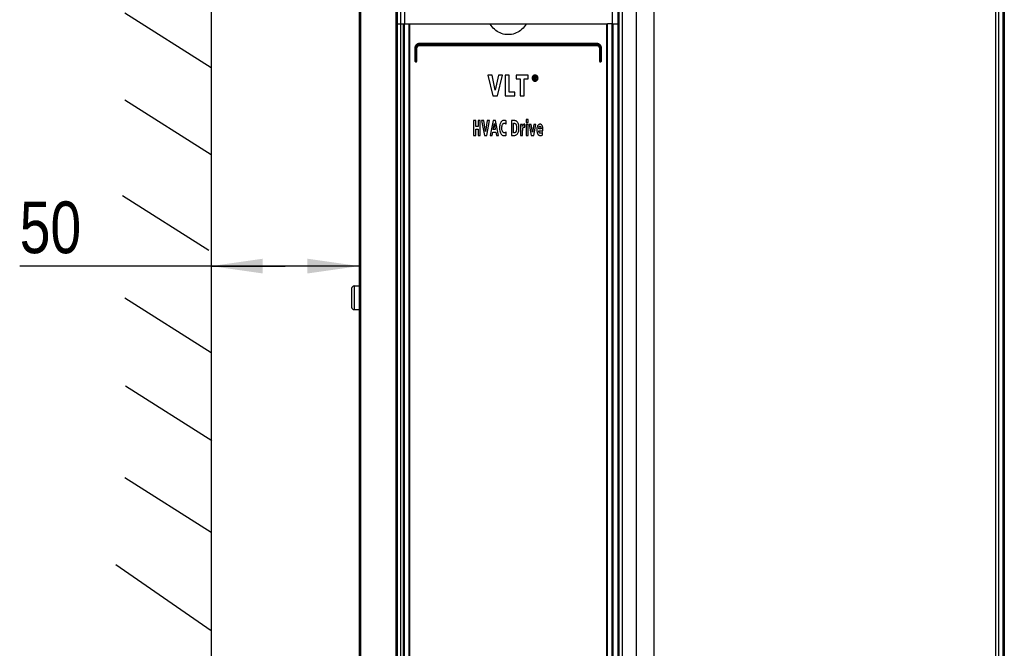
# Model space of a CAD drawing. Extents: x 0 to 594, y 0 to 420.
# Tile 6 of 58: x 85 to 152, y 206 to 248. Entities that reach past the tile are written whole.
import ezdxf

# ---------------------------------------------------------------- set-up
doc = ezdxf.new("R2010")
doc.units = 0
doc.header["$LTSCALE"] = 32.67
doc.layers.get('0').update_dxf_attribs({"linetype": 'CONTINUOUS'})
doc.layers.add('ROUNDS', color=7, linetype='CONTINUOUS')
doc.styles.get("Standard").update_dxf_attribs({"font": 'txt', "width": 0.8})
doc.dimstyles.get("Standard").update_dxf_attribs({"dimtxt": 2.5, "dimasz": 2.5, "dimexe": 1.25, "dimexo": 0.625, "dimtad": 1, "dimcen": 2.5, "dimazin": 3, "dimtfac": 1, "dimtmove": 0, "dimatfit": 3})

# ---------------------------------------------------------------- blocks, each defined once
blk = doc.blocks.new('_FILLED')
at = {"color": 0, "linetype": 'BYBLOCK'}
blk.add_solid([(0, 0), (-1, 0.143), (-1, -0.143)], dxfattribs=at)
blk = doc.blocks.new('*D3')
at = {"color": 2, "linetype": 'CONTINUOUS'}
for p, q in [((97.84, 233.927), (97.84, 230.762)), ((107.86, 233.927), (107.86, 230.762)), ((102.85, 231.762), (84.879, 231.762)), ((97.84, 231.762), (102.85, 231.762)), ((107.86, 231.762), (102.85, 231.762))]:
    blk.add_line(p, q, dxfattribs=at)
at = {"color": 2, "linetype": 'CONTINUOUS', "xscale": 3.5, "yscale": 3.5, "zscale": 3.5, "rotation": 180}
blk.add_blockref('_FILLED', (97.84, 231.762), dxfattribs=at)
at = {"color": 2, "linetype": 'CONTINUOUS', "xscale": 3.5, "yscale": 3.5, "zscale": 3.5}
blk.add_blockref('_FILLED', (107.86, 231.762), dxfattribs=at)
at = {"color": 5, "linetype": 'CONTINUOUS', "width": 0.8}
blk.add_text('50', height=3.5, dxfattribs=at).set_placement((84.879, 232.637))

msp = doc.modelspace()

# ---------------------------------------------------------------- linework, layer by layer
at = {"color": 7, "linetype": 'CONTINUOUS'}
for p, q in [((107.86, 274.324), (107.86, 184.024)), ((107.96, 274.324), (107.96, 184.024)), ((110.36, 274.351), (110.36, 184.024)), ((110.46, 184.024), (110.46, 274.364)), ((110.66, 274.364), (110.66, 184.024)), ((110.93, 274.364), (110.93, 248.164)), ((124.994, 274.364), (124.994, 248.164)), ((125.394, 274.364), (125.394, 184.024)), ((125.46, 274.364), (125.46, 184.024)), ((125.677, 274.324), (125.677, 184.024)), ((126.619, 274.324), (126.619, 184.024)), ((127.831, 274.324), (127.831, 184.024)), ((150.96, 274.324), (150.96, 184.024)), ((151.16, 274.324), (151.16, 184.024)), ((151.46, 274.324), (151.46, 184.024)), ((151.56, 274.324), (151.56, 184.024)), ((97.84, 272.712), (97.84, 189.085)), ((97.84, 245.191), (91.996, 248.893)), ((110.46, 248.164), (111.23, 248.164)), ((116.748, 248.164), (119.172, 248.164)), ((124.989, 248.164), (124.689, 248.164)), ((124.994, 248.164), (125.46, 248.164)), ((116.573, 244.694), (116.928, 243.294)), ((116.874, 244.694), (116.573, 244.694)), ((117.083, 243.672), (116.874, 244.694)), ((117.301, 244.694), (117.083, 243.672)), ((117.228, 243.294), (117.587, 244.694)), ((117.587, 244.694), (117.301, 244.694)), ((117.748, 244.694), (117.748, 243.294)), ((118.026, 244.694), (117.748, 244.694)), ((118.026, 243.546), (118.026, 244.694)), ((118.511, 244.694), (118.511, 244.441)), ((119.307, 244.694), (118.511, 244.694)), ((118.511, 244.441), (118.77, 244.441)), ((118.77, 244.441), (118.77, 243.294)), ((119.047, 243.294), (119.047, 244.441)), ((119.047, 244.441), (119.307, 244.441)), ((119.307, 244.441), (119.307, 244.694)), ((119.705, 244.606), (119.705, 244.384)), ((119.782, 244.606), (119.705, 244.606)), ((119.705, 244.384), (119.749, 244.384)), ((119.749, 244.516), (119.749, 244.569)), ((119.749, 244.569), (119.778, 244.569)), ((119.782, 244.516), (119.749, 244.516)), ((119.749, 244.384), (119.749, 244.479)), ((119.749, 244.479), (119.768, 244.479)), ((119.768, 244.479), (119.816, 244.384)), ((119.867, 244.384), (119.813, 244.481)), ((119.816, 244.384), (119.867, 244.384)), ((118.421, 243.546), (118.026, 243.546)), ((118.421, 243.294), (118.421, 243.546)), ((97.853, 239.298), (92.009, 243.001)), ((116.928, 243.294), (117.228, 243.294)), ((117.748, 243.294), (118.421, 243.294)), ((118.77, 243.294), (119.047, 243.294)), ((115.62, 241.614), (115.62, 240.614)), ((115.768, 241.614), (115.62, 241.614)), ((115.768, 241.215), (115.768, 241.614)), ((115.924, 241.614), (115.924, 241.215)), ((116.073, 241.614), (115.924, 241.614)), ((116.073, 240.614), (116.073, 241.614)), ((116.16, 241.614), (116.349, 240.614)), ((116.32, 241.614), (116.16, 241.614)), ((116.432, 240.884), (116.32, 241.614)), ((116.548, 241.614), (116.432, 240.884)), ((116.509, 240.614), (116.701, 241.614)), ((116.701, 241.614), (116.548, 241.614)), ((116.944, 241.614), (116.732, 240.614)), ((117.108, 241.614), (116.944, 241.614)), ((116.947, 241.006), (117.025, 241.422)), ((117.025, 241.422), (117.09, 241.006)), ((117.312, 240.614), (117.108, 241.614)), ((117.824, 241.387), (117.832, 241.583)), ((118.181, 241.614), (118.181, 240.614)), ((118.406, 241.614), (118.181, 241.614)), ((118.329, 240.788), (118.329, 241.439)), ((118.329, 241.439), (118.368, 241.439)), ((119.169, 241.689), (119.169, 241.489)), ((119.312, 241.689), (119.169, 241.689)), ((119.169, 241.489), (119.312, 241.489)), ((119.312, 241.489), (119.312, 241.689)), ((115.924, 241.215), (115.768, 241.215)), ((115.768, 240.614), (115.768, 241.03)), ((115.768, 241.03), (115.924, 241.03)), ((115.924, 241.03), (115.924, 240.614)), ((116.876, 240.614), (116.92, 240.837)), ((116.92, 240.837), (117.12, 240.837)), ((117.09, 241.006), (116.947, 241.006)), ((117.12, 240.837), (117.159, 240.614)), ((117.833, 240.632), (117.828, 240.841)), ((118.376, 240.788), (118.329, 240.788)), ((118.925, 241.361), (118.794, 241.361)), ((118.798, 241.205), (118.798, 240.614)), ((118.929, 241.226), (118.925, 241.361)), ((118.941, 240.614), (118.941, 240.948)), ((119.084, 241.372), (119.063, 241.372)), ((119.084, 241.163), (119.084, 241.372)), ((119.169, 241.361), (119.169, 240.614)), ((119.312, 241.361), (119.169, 241.361)), ((119.312, 240.614), (119.312, 241.361)), ((119.379, 241.361), (119.526, 240.614)), ((119.528, 241.361), (119.379, 241.361)), ((119.616, 240.827), (119.528, 241.361)), ((119.704, 241.361), (119.616, 240.827)), ((119.696, 240.614), (119.844, 241.361)), ((119.844, 241.361), (119.704, 241.361)), ((120.187, 241.05), (120.038, 241.05)), ((120.038, 240.928), (120.318, 240.928)), ((120.293, 240.645), (120.289, 240.816)), ((120.318, 240.928), (120.318, 240.981)), ((115.62, 240.614), (115.768, 240.614)), ((115.924, 240.614), (116.073, 240.614)), ((116.349, 240.614), (116.509, 240.614)), ((116.732, 240.614), (116.876, 240.614)), ((117.159, 240.614), (117.312, 240.614)), ((118.181, 240.614), (118.387, 240.614)), ((118.798, 240.614), (118.941, 240.614)), ((119.169, 240.614), (119.312, 240.614)), ((119.526, 240.614), (119.696, 240.614)), ((97.688, 232.829), (91.845, 236.531)), ((107.36, 230.244), (107.36, 228.984)), ((107.53, 230.414), (107.53, 228.814)), ((107.53, 230.414), (107.86, 230.414)), ((97.84, 225.883), (91.996, 229.585)), ((107.53, 228.814), (107.86, 228.814)), ((97.888, 219.914), (92.045, 223.617)), ((97.84, 213.725), (91.996, 217.428)), ((97.84, 207.055), (91.382, 211.529))]:
    msp.add_line(p, q, dxfattribs=at)
for points in [[(119.172, 248.164), (119.112, 248.065), (119.044, 247.972), (118.969, 247.884), (118.887, 247.803), (118.798, 247.729), (118.706, 247.663), (118.608, 247.605), (118.506, 247.556), (118.401, 247.515), (118.293, 247.483), (118.183, 247.46), (118.071, 247.446), (117.96, 247.442), (117.848, 247.446), (117.737, 247.46), (117.626, 247.483), (117.519, 247.515), (117.413, 247.556), (117.311, 247.605), (117.214, 247.663), (117.121, 247.729), (117.033, 247.803), (116.951, 247.884), (116.875, 247.972), (116.808, 248.065), (116.748, 248.164)], [(119.64, 244.641), (119.622, 244.62), (119.608, 244.599), (119.597, 244.576), (119.589, 244.551), (119.583, 244.524), (119.581, 244.494)], [(119.581, 244.494), (119.583, 244.464), (119.589, 244.438), (119.597, 244.413), (119.608, 244.39), (119.622, 244.369), (119.64, 244.348)], [(119.639, 244.494), (119.641, 244.524), (119.647, 244.549), (119.655, 244.571), (119.666, 244.59), (119.68, 244.608)], [(119.68, 244.381), (119.666, 244.398), (119.655, 244.417), (119.647, 244.439), (119.641, 244.464), (119.639, 244.494)], [(119.782, 244.7), (119.753, 244.698), (119.728, 244.693), (119.704, 244.685), (119.682, 244.674), (119.661, 244.66), (119.64, 244.641)], [(119.64, 244.348), (119.661, 244.329), (119.682, 244.314), (119.704, 244.303), (119.728, 244.295), (119.753, 244.29), (119.782, 244.288)], [(119.68, 244.608), (119.695, 244.621), (119.71, 244.632), (119.726, 244.64), (119.742, 244.646), (119.761, 244.65), (119.782, 244.651)], [(119.782, 244.337), (119.761, 244.338), (119.743, 244.342), (119.726, 244.348), (119.71, 244.356), (119.695, 244.367), (119.68, 244.381)], [(119.778, 244.569), (119.788, 244.568), (119.797, 244.567), (119.806, 244.565)], [(119.924, 244.641), (119.904, 244.659), (119.883, 244.674), (119.861, 244.685), (119.837, 244.693), (119.811, 244.698), (119.782, 244.7)], [(119.782, 244.651), (119.803, 244.65), (119.821, 244.646), (119.838, 244.64), (119.854, 244.632), (119.869, 244.621), (119.884, 244.607)], [(119.843, 244.592), (119.833, 244.597), (119.82, 244.602), (119.804, 244.605), (119.782, 244.606)], [(119.81, 244.521), (119.803, 244.518), (119.794, 244.517), (119.782, 244.516)], [(119.884, 244.381), (119.869, 244.367), (119.854, 244.356), (119.838, 244.348), (119.821, 244.342), (119.802, 244.338), (119.782, 244.337)], [(119.782, 244.288), (119.811, 244.29), (119.837, 244.295), (119.861, 244.303), (119.883, 244.315), (119.904, 244.329), (119.924, 244.348)], [(119.806, 244.565), (119.811, 244.563), (119.814, 244.56), (119.817, 244.556), (119.819, 244.551), (119.819, 244.545)], [(119.819, 244.545), (119.819, 244.537), (119.818, 244.531), (119.816, 244.527), (119.813, 244.524), (119.81, 244.521)], [(119.813, 244.481), (119.824, 244.483), (119.833, 244.486), (119.841, 244.491), (119.849, 244.497)], [(119.864, 244.54), (119.862, 244.557), (119.859, 244.569), (119.855, 244.579), (119.849, 244.586), (119.843, 244.592)], [(119.849, 244.497), (119.854, 244.503), (119.859, 244.512), (119.862, 244.524), (119.864, 244.54)], [(119.884, 244.607), (119.898, 244.59), (119.909, 244.57), (119.917, 244.549), (119.922, 244.524), (119.924, 244.494)], [(119.924, 244.494), (119.922, 244.464), (119.917, 244.439), (119.909, 244.417), (119.898, 244.398), (119.884, 244.381)], [(119.982, 244.494), (119.98, 244.524), (119.975, 244.551), (119.967, 244.576), (119.956, 244.599), (119.942, 244.62), (119.924, 244.641)], [(119.924, 244.348), (119.942, 244.369), (119.956, 244.39), (119.967, 244.413), (119.975, 244.438), (119.98, 244.465), (119.982, 244.494)], [(117.474, 241.513), (117.457, 241.486), (117.439, 241.451), (117.422, 241.409), (117.406, 241.355)], [(117.664, 241.632), (117.639, 241.63), (117.614, 241.625), (117.589, 241.615), (117.563, 241.601), (117.536, 241.581), (117.506, 241.552), (117.474, 241.513)], [(117.575, 241.358), (117.592, 241.385), (117.608, 241.405), (117.624, 241.42), (117.64, 241.431), (117.657, 241.438), (117.675, 241.442), (117.695, 241.444)], [(117.728, 241.627), (117.709, 241.63), (117.688, 241.631), (117.664, 241.632)], [(117.695, 241.444), (117.723, 241.442), (117.745, 241.438), (117.763, 241.432), (117.777, 241.424)], [(117.775, 241.614), (117.76, 241.62), (117.744, 241.624), (117.728, 241.627)], [(117.832, 241.583), (117.819, 241.592), (117.801, 241.602), (117.775, 241.614)], [(117.777, 241.424), (117.797, 241.41), (117.813, 241.398), (117.824, 241.387)], [(118.368, 241.439), (118.391, 241.437), (118.412, 241.432), (118.43, 241.424), (118.448, 241.413), (118.464, 241.398), (118.48, 241.377), (118.495, 241.35), (118.509, 241.313), (118.522, 241.263), (118.531, 241.195), (118.535, 241.105)], [(118.602, 241.502), (118.573, 241.537), (118.545, 241.564), (118.518, 241.583), (118.491, 241.597), (118.464, 241.607), (118.436, 241.612), (118.406, 241.614)], [(118.689, 241.105), (118.685, 241.224), (118.673, 241.313), (118.658, 241.381), (118.641, 241.433), (118.622, 241.472), (118.602, 241.502)], [(117.406, 241.355), (117.392, 241.292), (117.382, 241.214), (117.379, 241.119)], [(117.379, 241.119), (117.384, 241.009), (117.396, 240.921), (117.414, 240.848), (117.436, 240.789), (117.461, 240.739)], [(117.461, 240.739), (117.487, 240.699), (117.512, 240.669), (117.537, 240.646), (117.563, 240.628), (117.588, 240.615), (117.615, 240.606), (117.643, 240.6), (117.674, 240.598)], [(117.531, 241.115), (117.535, 241.203), (117.545, 241.269), (117.559, 241.319), (117.575, 241.358)], [(117.579, 240.878), (117.565, 240.909), (117.552, 240.947), (117.542, 240.992), (117.534, 241.047), (117.531, 241.115)], [(117.697, 240.789), (117.68, 240.79), (117.663, 240.795), (117.647, 240.802), (117.631, 240.812), (117.614, 240.827), (117.597, 240.848), (117.579, 240.878)], [(117.785, 240.811), (117.769, 240.803), (117.75, 240.796), (117.727, 240.791), (117.697, 240.789)], [(117.828, 240.841), (117.819, 240.835), (117.806, 240.825), (117.785, 240.811)], [(118.497, 240.88), (118.485, 240.855), (118.472, 240.836), (118.459, 240.821), (118.445, 240.81), (118.43, 240.801), (118.414, 240.795), (118.397, 240.79), (118.376, 240.788)], [(118.387, 240.614), (118.421, 240.616), (118.452, 240.623), (118.482, 240.633), (118.512, 240.648), (118.54, 240.669), (118.57, 240.696), (118.599, 240.731)], [(118.535, 241.105), (118.531, 241.029), (118.523, 240.969), (118.511, 240.92), (118.497, 240.88)], [(118.599, 240.731), (118.621, 240.764), (118.641, 240.804), (118.659, 240.854), (118.674, 240.917), (118.685, 240.999), (118.689, 241.105)], [(118.794, 241.361), (118.797, 241.319), (118.798, 241.267), (118.798, 241.205)], [(118.953, 241.284), (118.937, 241.245), (118.929, 241.226)], [(118.941, 240.948), (118.942, 240.975), (118.943, 241.003), (118.945, 241.03)], [(118.945, 241.03), (118.949, 241.056), (118.953, 241.08), (118.958, 241.101)], [(118.977, 241.33), (118.969, 241.317), (118.961, 241.302), (118.953, 241.284)], [(118.958, 241.101), (118.966, 241.124), (118.976, 241.14), (118.986, 241.153)], [(119.013, 241.362), (118.999, 241.353), (118.988, 241.343), (118.977, 241.33)], [(118.986, 241.153), (118.994, 241.16), (119.002, 241.165), (119.011, 241.168), (119.022, 241.171), (119.035, 241.172)], [(119.063, 241.372), (119.042, 241.37), (119.025, 241.367), (119.013, 241.362)], [(119.035, 241.172), (119.053, 241.171), (119.069, 241.168), (119.084, 241.163)], [(119.956, 241.257), (119.938, 241.216), (119.924, 241.17), (119.912, 241.118), (119.904, 241.058), (119.902, 240.99)], [(119.902, 240.99), (119.905, 240.911), (119.914, 240.846), (119.926, 240.793), (119.942, 240.749), (119.96, 240.711)], [(120.112, 241.372), (120.088, 241.369), (120.066, 241.364), (120.046, 241.356), (120.027, 241.345), (120.009, 241.331), (119.991, 241.313), (119.974, 241.289), (119.956, 241.257)], [(120.038, 241.05), (120.038, 241.062), (120.039, 241.077), (120.04, 241.098)], [(120.067, 240.809), (120.055, 240.834), (120.046, 240.861), (120.04, 240.892), (120.038, 240.928)], [(120.04, 241.098), (120.042, 241.117), (120.045, 241.137), (120.049, 241.158)], [(120.049, 241.158), (120.055, 241.179), (120.062, 241.197), (120.07, 241.212)], [(120.156, 240.756), (120.135, 240.759), (120.118, 240.763), (120.103, 240.771), (120.09, 240.78), (120.078, 240.793), (120.067, 240.809)], [(120.07, 241.212), (120.077, 241.22), (120.084, 241.225), (120.092, 241.23), (120.101, 241.232), (120.112, 241.233)], [(120.164, 241.366), (120.142, 241.369), (120.125, 241.371), (120.112, 241.372)], [(120.112, 241.233), (120.124, 241.232), (120.134, 241.229), (120.143, 241.225), (120.151, 241.218), (120.158, 241.209), (120.165, 241.196), (120.172, 241.178)], [(120.193, 240.761), (120.18, 240.758), (120.167, 240.757), (120.156, 240.756)], [(120.232, 241.324), (120.211, 241.342), (120.193, 241.354), (120.178, 241.362), (120.164, 241.366)], [(120.172, 241.178), (120.179, 241.144), (120.185, 241.102), (120.187, 241.05)], [(120.229, 240.775), (120.218, 240.77), (120.206, 240.765), (120.193, 240.761)], [(120.289, 240.816), (120.272, 240.802), (120.252, 240.789), (120.229, 240.775)], [(120.292, 241.208), (120.277, 241.252), (120.261, 241.285), (120.246, 241.308), (120.232, 241.324)], [(120.318, 240.981), (120.316, 241.06), (120.31, 241.122), (120.302, 241.17), (120.292, 241.208)], [(117.674, 240.598), (117.715, 240.6), (117.748, 240.604), (117.775, 240.611)], [(117.775, 240.611), (117.801, 240.619), (117.82, 240.626), (117.833, 240.632)], [(119.96, 240.711), (119.977, 240.684), (119.994, 240.663), (120.013, 240.645), (120.034, 240.631), (120.056, 240.62), (120.081, 240.612), (120.11, 240.606), (120.142, 240.604)], [(120.142, 240.604), (120.18, 240.607), (120.217, 240.614), (120.254, 240.626), (120.293, 240.645)]]:
    msp.add_lwpolyline(points, dxfattribs=at)
for centre, start, end in [((107.53, 230.244), 90, 180), ((107.53, 228.984), 180, 270)]:
    msp.add_arc(centre, 0.17, start, end, dxfattribs=at)
at = {"layer": 'ROUNDS', "color": 7, "linetype": 'CONTINUOUS'}
for p, q in [((110.88, 184.024), (110.88, 248.164)), ((110.93, 185.624), (110.93, 248.164)), ((111.23, 248.164), (111.23, 186.024)), ((111.23, 248.164), (116.748, 248.164)), ((111.276, 248.164), (111.276, 186.074)), ((119.172, 248.164), (124.689, 248.164)), ((124.644, 186.074), (124.644, 248.164)), ((124.689, 186.024), (124.689, 248.164)), ((124.989, 248.164), (124.989, 185.624)), ((124.989, 248.164), (124.994, 248.164)), ((125.039, 248.164), (125.039, 184.024)), ((123.963, 246.784), (111.957, 246.784)), ((111.957, 246.764), (123.963, 246.764)), ((123.96, 246.824), (111.96, 246.824)), ((111.96, 246.724), (123.96, 246.724)), ((123.958, 246.844), (111.961, 246.844)), ((111.641, 246.524), (111.641, 245.664)), ((111.641, 246.524), (111.696, 246.524)), ((111.66, 246.524), (111.66, 245.664)), ((111.696, 246.524), (111.696, 245.664)), ((111.716, 245.664), (111.716, 246.524)), ((111.716, 246.524), (111.781, 246.524)), ((111.76, 245.664), (111.76, 246.524)), ((111.781, 245.664), (111.781, 246.524)), ((111.961, 246.704), (123.958, 246.704)), ((124.138, 246.524), (124.138, 245.664)), ((124.138, 246.524), (124.203, 246.524)), ((124.16, 246.524), (124.16, 245.664)), ((124.203, 246.524), (124.203, 245.664)), ((124.223, 245.664), (124.223, 246.524)), ((124.223, 246.524), (124.278, 246.524)), ((124.26, 245.664), (124.26, 246.524)), ((124.278, 245.664), (124.278, 246.524)), ((111.641, 245.664), (111.781, 245.664)), ((111.72, 245.624), (111.7, 245.624)), ((111.701, 245.604), (111.721, 245.604)), ((124.138, 245.664), (124.278, 245.664)), ((124.198, 245.604), (124.218, 245.604)), ((124.2, 245.624), (124.22, 245.624))]:
    msp.add_line(p, q, dxfattribs=at)
for points in [[(111.961, 246.844), (111.926, 246.842), (111.89, 246.836), (111.856, 246.826), (111.822, 246.812), (111.791, 246.795), (111.762, 246.774), (111.735, 246.75), (111.711, 246.723), (111.69, 246.694), (111.673, 246.663), (111.659, 246.629), (111.649, 246.595), (111.643, 246.56), (111.641, 246.524)], [(111.957, 246.784), (111.925, 246.782), (111.894, 246.776), (111.864, 246.767), (111.835, 246.754), (111.809, 246.738), (111.784, 246.719), (111.762, 246.696), (111.742, 246.672), (111.726, 246.645), (111.713, 246.616), (111.704, 246.586), (111.698, 246.555), (111.696, 246.524)], [(111.716, 246.524), (111.718, 246.555), (111.725, 246.586), (111.735, 246.616), (111.748, 246.644), (111.766, 246.67), (111.787, 246.694), (111.81, 246.714), (111.836, 246.732), (111.865, 246.746), (111.894, 246.756), (111.925, 246.762), (111.957, 246.764)], [(111.957, 246.784), (111.957, 246.793), (111.957, 246.801), (111.957, 246.809), (111.958, 246.815), (111.958, 246.82), (111.959, 246.823), (111.96, 246.824)], [(111.957, 246.764), (111.957, 246.755), (111.957, 246.747), (111.957, 246.739), (111.958, 246.733), (111.958, 246.728), (111.959, 246.725), (111.96, 246.724)], [(111.961, 246.844), (111.961, 246.839), (111.961, 246.834), (111.961, 246.83), (111.961, 246.827), (111.96, 246.825), (111.96, 246.824)], [(111.961, 246.704), (111.961, 246.709), (111.961, 246.714), (111.961, 246.718), (111.961, 246.721), (111.96, 246.723), (111.96, 246.724)], [(124.278, 246.524), (124.276, 246.56), (124.27, 246.595), (124.26, 246.629), (124.247, 246.663), (124.229, 246.694), (124.208, 246.723), (124.185, 246.75), (124.158, 246.774), (124.129, 246.795), (124.097, 246.812), (124.064, 246.826), (124.029, 246.836), (123.994, 246.842), (123.958, 246.844)], [(123.958, 246.844), (123.958, 246.839), (123.958, 246.834), (123.959, 246.83), (123.959, 246.827), (123.959, 246.825), (123.96, 246.824)], [(123.958, 246.704), (123.958, 246.709), (123.958, 246.714), (123.959, 246.718), (123.959, 246.721), (123.959, 246.723), (123.96, 246.724)], [(123.963, 246.784), (123.963, 246.793), (123.963, 246.801), (123.962, 246.809), (123.962, 246.815), (123.961, 246.82), (123.96, 246.823), (123.96, 246.824)], [(123.963, 246.764), (123.963, 246.755), (123.963, 246.747), (123.962, 246.739), (123.962, 246.733), (123.961, 246.728), (123.96, 246.725), (123.96, 246.724)], [(124.223, 246.524), (124.221, 246.555), (124.216, 246.586), (124.206, 246.616), (124.193, 246.645), (124.177, 246.672), (124.158, 246.696), (124.136, 246.719), (124.111, 246.738), (124.084, 246.754), (124.055, 246.767), (124.025, 246.776), (123.994, 246.782), (123.963, 246.784)], [(123.963, 246.764), (123.994, 246.762), (124.025, 246.756), (124.055, 246.746), (124.083, 246.732), (124.109, 246.714), (124.133, 246.694), (124.154, 246.67), (124.171, 246.644), (124.185, 246.616), (124.195, 246.586), (124.201, 246.555), (124.203, 246.524)], [(111.781, 246.524), (111.783, 246.547), (111.787, 246.571), (111.795, 246.593), (111.805, 246.614), (111.818, 246.634), (111.834, 246.651), (111.852, 246.667), (111.871, 246.68), (111.892, 246.69), (111.915, 246.698), (111.938, 246.702), (111.961, 246.704)], [(123.958, 246.704), (123.982, 246.702), (124.005, 246.698), (124.027, 246.69), (124.048, 246.68), (124.068, 246.667), (124.085, 246.651), (124.101, 246.634), (124.114, 246.614), (124.124, 246.593), (124.132, 246.571), (124.137, 246.547), (124.138, 246.524)], [(111.641, 245.664), (111.642, 245.654), (111.645, 245.644)], [(111.645, 245.644), (111.649, 245.634), (111.655, 245.626), (111.663, 245.618), (111.671, 245.612), (111.681, 245.608), (111.691, 245.605), (111.701, 245.604)], [(111.696, 245.664), (111.696, 245.656), (111.697, 245.649), (111.697, 245.642), (111.697, 245.636), (111.698, 245.631), (111.698, 245.627), (111.699, 245.625), (111.7, 245.624)], [(111.701, 245.604), (111.701, 245.609), (111.701, 245.614), (111.701, 245.618), (111.701, 245.621), (111.7, 245.623), (111.7, 245.624)], [(111.716, 245.664), (111.716, 245.656), (111.717, 245.649), (111.717, 245.642), (111.717, 245.636), (111.718, 245.631), (111.718, 245.627), (111.719, 245.625), (111.72, 245.624)], [(111.721, 245.604), (111.721, 245.609), (111.721, 245.614), (111.721, 245.618), (111.721, 245.621), (111.72, 245.623), (111.72, 245.624)], [(111.721, 245.604), (111.732, 245.605), (111.742, 245.608), (111.751, 245.612), (111.76, 245.618), (111.767, 245.626), (111.773, 245.634), (111.778, 245.644), (111.78, 245.654), (111.781, 245.664)], [(124.138, 245.664), (124.139, 245.654), (124.142, 245.644), (124.146, 245.634), (124.152, 245.626), (124.159, 245.618), (124.168, 245.612), (124.178, 245.608), (124.188, 245.605), (124.198, 245.604)], [(124.198, 245.604), (124.198, 245.609), (124.198, 245.614), (124.199, 245.618), (124.199, 245.621), (124.199, 245.623), (124.2, 245.624)], [(124.203, 245.664), (124.203, 245.656), (124.203, 245.649), (124.202, 245.642), (124.202, 245.636), (124.202, 245.631), (124.201, 245.627), (124.2, 245.625), (124.2, 245.624)], [(124.218, 245.604), (124.229, 245.605), (124.239, 245.608), (124.248, 245.612), (124.257, 245.618), (124.264, 245.626), (124.27, 245.634), (124.274, 245.644)], [(124.218, 245.604), (124.218, 245.609), (124.218, 245.614), (124.219, 245.618), (124.219, 245.621), (124.219, 245.623), (124.22, 245.624)], [(124.223, 245.664), (124.223, 245.656), (124.223, 245.649), (124.223, 245.642), (124.222, 245.636), (124.222, 245.631), (124.221, 245.627), (124.22, 245.625), (124.22, 245.624)], [(124.274, 245.644), (124.277, 245.654), (124.278, 245.664)]]:
    msp.add_lwpolyline(points, dxfattribs=at)
for centre, radius, start, end in [((111.96, 246.524), 0.3, 89.9996, 179.99977), ((111.96, 246.524), 0.2, 90.00014, 179.99889), ((123.96, 246.524), 0.3, 0, 90.0004), ((123.96, 246.524), 0.2, 0.00111, 89.99986), ((111.7, 245.664), 0.04, 180, 269.9999), ((111.72, 245.664), 0.04, 270.00168, 359.99989), ((124.2, 245.664), 0.04, 180.00179, 269.9999), ((124.22, 245.664), 0.04, 270, 360)]:
    msp.add_arc(centre, radius, start, end, dxfattribs=at)

# ---------------------------------------------------------------- dimensions: what is measured, and where the dimension line sits
at = {"color": 2, "linetype": 'CONTINUOUS'}
dim = msp.add_linear_dim(base=(97.84, 231.762), p1=(107.86, 233.927), p2=(97.84, 233.927), angle=180, dimstyle='Standard', dxfattribs=at)
dim.commit()
dim.dimension.update_dxf_attribs({"geometry": '*D3', "text_midpoint": (87.679, 234.387), "dimtype": 128})

doc.saveas('drawing.dxf')
